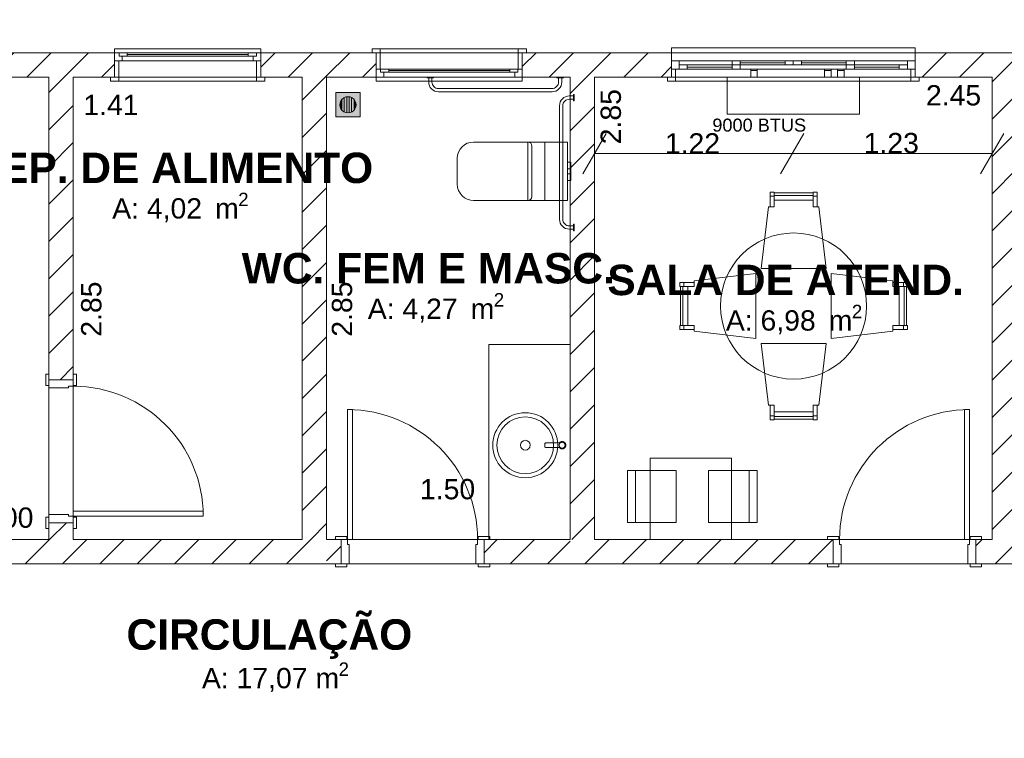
# Model space of a CAD drawing. Header units: millimetres. Extents: x 2826 to 3034, y 1533 to 1590.
# Tile 198 of 248: x 2992.5 to 2998.57, y 1578.04 to 1582.46. Entities that reach past the tile are written whole.
import ezdxf
from ezdxf.enums import TextEntityAlignment as Align

# ---------------------------------------------------------------- set-up
doc = ezdxf.new("R2010")
doc.units = ezdxf.units.MM
doc.layers.add('_Caneta_No__220', color=7, linetype='Continuous', lineweight=15, true_color=0x8a8a8a)
doc.styles.add('ESTILO_GERADO_1', font='arialbd.ttf')
doc.styles.add('ESTILO_GERADO_2', font='arial.ttf')
pattern_1 = [(45, (0.02328, 0.61931), (-0.1149048, 0.1149048), [])]
pattern_2 = [(45, (0.02328, 0.61931), (-0.1149048, 0.1149048), [])]

# ---------------------------------------------------------------- blocks, each defined once
blk = doc.blocks.new('ARROWHEAD_2')
at = {"color": 0, "linetype": 'Continuous', "lineweight": 0}
for p, q in [((-0.378, -0.655), (0.378, 0.655)), ((0, 0), (-1, 0))]:
    blk.add_line(p, q, dxfattribs=at)
blk = doc.blocks.new('A$Cdd268059')
at = {"layer": '_Caneta_No__220'}
h = blk.add_hatch(dxfattribs=at)
h.set_pattern_fill('TIJOLO_COMUM_0005', color=256, style=0, pattern_type=2)
h.set_pattern_definition(pattern_1)
h.paths.add_polyline_path([(7.2397, 10.4171), (7.2397, 10.2671), (7.8753, 10.2671), (7.8753, 10.4171)])
h = blk.add_hatch(dxfattribs=at)
h.set_pattern_fill('TIJOLO_COMUM_0005', color=256, style=0, pattern_type=2)
h.set_pattern_definition(pattern_1)
h.paths.add_polyline_path([(8.7753, 10.4171), (8.7753, 10.2671), (9.487, 10.2671), (9.487, 10.4171)])
h = blk.add_hatch(dxfattribs=at)
h.set_pattern_fill('TIJOLO_COMUM_0005', color=256, style=0, pattern_type=2)
h.set_pattern_definition(pattern_1)
h.paths.add_polyline_path([(10.387, 10.2671), (11.3065, 10.2671), (11.3065, 10.4171), (10.387, 10.4171)])
h = blk.add_hatch(dxfattribs=at)
h.set_pattern_fill('TIJOLO_COMUM_0005', color=256, style=0, pattern_type=2)
h.set_pattern_definition(pattern_1)
h.paths.add_polyline_path([(12.8065, 10.4171), (12.8065, 10.2671), (13.9452, 10.2671), (13.9452, 10.4171)])
h = blk.add_hatch(dxfattribs=at)
h.set_pattern_fill('TIJOLO_COMUM_0005', color=256, style=0, pattern_type=2)
h.set_pattern_definition(pattern_2)
h.paths.add_polyline_path([(7.4708, 8.4027), (7.6208, 8.4027), (7.6208, 10.2671), (7.4708, 10.2671)])
h = blk.add_hatch(dxfattribs=at)
h.set_pattern_fill('TIJOLO_COMUM_0005', color=256, style=0, pattern_type=2)
h.set_pattern_definition(pattern_2)
h.paths.add_polyline_path([(9.1815, 7.4193), (9.1815, 10.2671), (9.0315, 10.2671), (9.0315, 7.4193)])
h = blk.add_hatch(dxfattribs=at)
h.set_pattern_fill('TIJOLO_COMUM_0005', color=256, style=0, pattern_type=2)
h.set_pattern_definition(pattern_2)
h.paths.add_polyline_path([(10.6815, 10.2671), (10.6815, 7.4193), (10.8315, 7.4193), (10.8315, 10.2671)])
h = blk.add_hatch(dxfattribs=at)
h.set_pattern_fill('TIJOLO_COMUM_0005', color=256, style=0, pattern_type=2)
h.set_pattern_definition(pattern_2)
h.paths.add_polyline_path([(13.4315, 7.4193), (13.4315, 10.2671), (13.2815, 10.2671), (13.2815, 7.4193)])
h = blk.add_hatch(color=256, dxfattribs=at)
h.paths.add_polyline_path([(9.3877, 10.1719), (9.2377, 10.1719), (9.2377, 10.0219), (9.3877, 10.0219)])
h.paths.add_polyline_path([(9.3127, 10.0469), (9.2998, 10.0486), (9.2877, 10.0536), (9.2774, 10.0616), (9.2694, 10.0719), (9.2644, 10.084), (9.2627, 10.0969), (9.2644, 10.1098), (9.2694, 10.1219), (9.2774, 10.1323), (9.2877, 10.1402), (9.2998, 10.1452), (9.3127, 10.1469), (9.3257, 10.1452), (9.3377, 10.1402), (9.3481, 10.1323), (9.356, 10.1219), (9.361, 10.1098), (9.3627, 10.0969), (9.361, 10.084), (9.356, 10.0719), (9.3481, 10.0616), (9.3377, 10.0536), (9.3257, 10.0486)], flags=0)
for points in [[(9.2902, 10.0526), (9.2902, 10.1412), (9.2877, 10.1402), (9.2774, 10.1323), (9.2752, 10.1295), (9.2752, 10.0643), (9.2774, 10.0616), (9.2877, 10.0536)], [(9.3052, 10.1459), (9.2998, 10.1452), (9.2902, 10.1412), (9.2902, 10.0526), (9.2998, 10.0486), (9.3052, 10.0479)], [(9.3202, 10.1459), (9.3127, 10.1469), (9.3052, 10.1459), (9.3052, 10.0479), (9.3127, 10.0469), (9.3202, 10.0479)], [(9.3257, 10.1452), (9.3202, 10.1459), (9.3202, 10.0479), (9.3257, 10.0486), (9.3352, 10.0526), (9.3352, 10.1412)], [(9.3377, 10.1402), (9.3352, 10.1412), (9.3352, 10.0526), (9.3377, 10.0536), (9.3481, 10.0616), (9.3502, 10.0643), (9.3502, 10.1295), (9.3481, 10.1323)], [(9.2752, 10.1295), (9.2694, 10.1219), (9.2644, 10.1098), (9.2627, 10.0969), (9.2644, 10.084), (9.2694, 10.0719), (9.2752, 10.0643)], [(9.356, 10.1219), (9.3502, 10.1295), (9.3502, 10.0643), (9.356, 10.0719), (9.361, 10.084), (9.3627, 10.0969), (9.361, 10.1098)]]:
    blk.add_hatch(color=256, dxfattribs=at).paths.add_polyline_path(points)
h = blk.add_hatch(dxfattribs=at)
h.set_pattern_fill('TIJOLO_COMUM_0005', color=256, style=0, pattern_type=2)
h.set_pattern_definition(pattern_2)
h.paths.add_polyline_path([(7.4708, 7.4193), (7.6208, 7.4193), (7.6208, 7.5227), (7.4708, 7.5227)])
h = blk.add_hatch(dxfattribs=at)
h.set_pattern_fill('TIJOLO_COMUM_0005', color=256, style=0, pattern_type=2)
h.set_pattern_definition(pattern_2)
h.paths.add_polyline_path([(5.4631, 7.4193), (5.4631, 7.2693), (9.1615, 7.2693), (9.1615, 7.4193)])
h = blk.add_hatch(dxfattribs=at)
h.set_pattern_fill('TIJOLO_COMUM_0005', color=256, style=0, pattern_type=2)
h.set_pattern_definition(pattern_2)
h.paths.add_polyline_path([(9.1815, 7.2693), (9.2709, 7.2693), (9.2709, 7.4193), (9.1815, 7.4193)])
h = blk.add_hatch(dxfattribs=at)
h.set_pattern_fill('TIJOLO_COMUM_0005', color=256, style=0, pattern_type=2)
h.set_pattern_definition(pattern_2)
h.paths.add_polyline_path([(10.1509, 7.2693), (10.6815, 7.2693), (10.6815, 7.4193), (10.1509, 7.4193)])
h = blk.add_hatch(dxfattribs=at)
h.set_pattern_fill('TIJOLO_COMUM_0005', color=256, style=0, pattern_type=2)
h.set_pattern_definition(pattern_2)
h.paths.add_polyline_path([(10.7015, 7.2693), (12.3015, 7.2693), (12.3015, 7.4193), (10.7015, 7.4193)])
h = blk.add_hatch(dxfattribs=at)
h.set_pattern_fill('TIJOLO_COMUM_0005', color=256, style=0, pattern_type=2)
h.set_pattern_definition(pattern_2)
h.paths.add_polyline_path([(13.1815, 7.2693), (13.5315, 7.2693), (13.5315, 7.4193), (13.1815, 7.4193)])
for p, q in [((7.8753, 10.4171), (7.8753, 10.4421)), ((7.8753, 10.4421), (8.7753, 10.4421)), ((8.7753, 10.4421), (8.7753, 10.4171)), ((9.512, 10.4421), (9.462, 10.4421)), ((9.462, 10.4421), (9.462, 10.4171)), ((9.512, 10.4421), (10.362, 10.4421)), ((9.512, 10.4171), (9.512, 10.4421)), ((10.412, 10.4421), (10.362, 10.4421)), ((10.362, 10.4421), (10.362, 10.4171)), ((10.412, 10.4171), (10.412, 10.4421)), ((11.3065, 10.4171), (11.3065, 10.4471)), ((11.3065, 10.4471), (12.8065, 10.4471)), ((12.8065, 10.4471), (12.8065, 10.4171)), ((0.8233, 10.4171), (18.8463, 10.4171)), ((7.8753, 10.4171), (7.8753, 10.3671)), ((7.8753, 10.4171), (8.7753, 10.4171)), ((7.8753, 10.4171), (7.9023, 10.4171)), ((7.8753, 10.4171), (7.8753, 10.3671)), ((7.8753, 10.4171), (7.8753, 10.3671)), ((7.9023, 10.4171), (7.9023, 10.3971)), ((7.9023, 10.4171), (7.9523, 10.4171)), ((7.9023, 10.3971), (7.9023, 10.4171)), ((7.9023, 10.3971), (7.9223, 10.3971)), ((7.9523, 10.3971), (7.9023, 10.3971)), ((7.9223, 10.3971), (7.9223, 10.3671)), ((7.9523, 10.4171), (8.6983, 10.4171)), ((7.9523, 10.4171), (7.9523, 10.3971)), ((7.9523, 10.4171), (8.6983, 10.4171)), ((7.9523, 10.4071), (8.6983, 10.4071)), ((8.6983, 10.3971), (7.9523, 10.3971)), ((8.6983, 10.3971), (8.6983, 10.4171)), ((8.6983, 10.4171), (8.7483, 10.4171)), ((8.7483, 10.3971), (8.6983, 10.3971)), ((8.7283, 10.3671), (8.7283, 10.3971)), ((8.7283, 10.3971), (8.7483, 10.3971)), ((8.7483, 10.3971), (8.7483, 10.4171)), ((8.7483, 10.4171), (8.7753, 10.4171)), ((8.7483, 10.4171), (8.7483, 10.3971)), ((8.7753, 10.4171), (8.7753, 10.3671)), ((8.7753, 10.4171), (8.7753, 10.3671)), ((8.7753, 10.4171), (8.7753, 10.3671)), ((9.487, 10.4171), (9.462, 10.4171)), ((9.462, 10.4171), (9.512, 10.4171)), ((9.487, 10.4171), (9.462, 10.4171)), ((9.487, 10.4171), (9.462, 10.4171)), ((9.487, 10.3171), (9.487, 10.4171)), ((9.487, 10.4171), (10.387, 10.4171)), ((9.512, 10.4171), (9.487, 10.4171)), ((9.487, 10.4171), (9.487, 10.3171)), ((9.487, 10.3171), (9.487, 10.4171)), ((9.487, 10.3171), (9.487, 10.4171)), ((9.512, 10.3171), (9.512, 10.4171)), ((10.387, 10.4171), (10.362, 10.4171)), ((10.362, 10.4171), (10.362, 10.3171)), ((10.362, 10.4171), (10.412, 10.4171)), ((10.387, 10.4171), (10.412, 10.4171)), ((10.387, 10.3171), (10.387, 10.4171)), ((10.387, 10.3171), (10.387, 10.4171)), ((10.387, 10.3171), (10.387, 10.4171)), ((10.387, 10.3171), (10.387, 10.4171)), ((10.387, 10.4171), (10.412, 10.4171)), ((10.387, 10.4171), (10.412, 10.4171)), ((11.3065, 10.4171), (11.3065, 10.3671)), ((11.3065, 10.4171), (12.8065, 10.4171)), ((11.3065, 10.4171), (11.3065, 10.3671)), ((12.8065, 10.4171), (12.8065, 10.3671)), ((12.8065, 10.4171), (12.8065, 10.3671)), ((7.8753, 10.3671), (7.8753, 10.2671)), ((7.8753, 10.2671), (7.8753, 10.3671)), ((7.8753, 10.3671), (7.9003, 10.3671)), ((7.9223, 10.3671), (7.8753, 10.3671)), ((7.8753, 10.3671), (7.8753, 10.2671)), ((7.8753, 10.3671), (7.8753, 10.2671)), ((7.9003, 10.3671), (7.9003, 10.2671)), ((8.7283, 10.3671), (7.9223, 10.3671)), ((8.7753, 10.3671), (8.7283, 10.3671)), ((8.7503, 10.2671), (8.7503, 10.3671)), ((8.7503, 10.3671), (8.7753, 10.3671)), ((8.7753, 10.3671), (8.7753, 10.2671)), ((8.7753, 10.3671), (8.7753, 10.2671)), ((8.7753, 10.3671), (8.7753, 10.2671)), ((8.7753, 10.3671), (8.7753, 10.2671)), ((9.487, 10.2671), (9.487, 10.3171)), ((9.487, 10.3171), (9.512, 10.3171)), ((9.487, 10.3171), (9.514, 10.3171)), ((9.487, 10.2671), (9.487, 10.3171)), ((9.487, 10.2671), (9.487, 10.3171)), ((9.514, 10.3171), (9.514, 10.2971)), ((9.514, 10.3171), (9.564, 10.3171)), ((9.514, 10.2971), (9.514, 10.3171)), ((9.564, 10.3171), (10.31, 10.3171)), ((9.564, 10.3171), (9.564, 10.2971)), ((9.564, 10.3171), (10.31, 10.3171)), ((10.31, 10.2971), (10.31, 10.3171)), ((10.31, 10.3171), (10.36, 10.3171)), ((10.36, 10.2971), (10.36, 10.3171)), ((10.36, 10.3171), (10.387, 10.3171)), ((10.36, 10.3171), (10.36, 10.2971)), ((10.362, 10.3171), (10.387, 10.3171)), ((10.387, 10.2671), (10.387, 10.3171)), ((10.387, 10.2671), (10.387, 10.3171)), ((10.387, 10.2671), (10.387, 10.3171)), ((11.3065, 10.3671), (11.3065, 10.3171)), ((11.3065, 10.3671), (11.3535, 10.3671)), ((11.3065, 10.3671), (11.3065, 10.3171)), ((11.3065, 10.3671), (11.3065, 10.3171)), ((11.3065, 10.3171), (11.3065, 10.2671)), ((11.3065, 10.2671), (11.3065, 10.3171)), ((11.3065, 10.3171), (11.3315, 10.3171)), ((11.3535, 10.3171), (11.3065, 10.3171)), ((11.3065, 10.3171), (11.3065, 10.2671)), ((11.3065, 10.3171), (11.3065, 10.2671)), ((11.3315, 10.3171), (11.3315, 10.2671)), ((11.3535, 10.3671), (11.73, 10.3671)), ((11.3535, 10.3671), (11.3535, 10.3171)), ((11.3535, 10.3421), (11.4035, 10.3421)), ((11.3535, 10.3171), (11.3535, 10.3421)), ((11.73, 10.3171), (11.3535, 10.3171)), ((11.4035, 10.3171), (11.3535, 10.3171)), ((11.4035, 10.3421), (11.4035, 10.3171)), ((11.4035, 10.3421), (11.68, 10.3421)), ((11.4035, 10.3296), (11.68, 10.3296)), ((11.68, 10.3171), (11.4035, 10.3171)), ((11.68, 10.3671), (12.0565, 10.3671)), ((11.68, 10.3671), (11.73, 10.3671)), ((11.68, 10.3421), (11.68, 10.3671)), ((11.68, 10.3171), (11.68, 10.3421)), ((11.68, 10.3421), (11.73, 10.3421)), ((11.73, 10.3421), (11.68, 10.3421)), ((12.0565, 10.3171), (11.68, 10.3171)), ((11.73, 10.3171), (11.68, 10.3171)), ((11.73, 10.3671), (11.73, 10.3421)), ((11.73, 10.3671), (12.0065, 10.3671)), ((11.73, 10.3546), (12.0065, 10.3546)), ((11.73, 10.3421), (11.73, 10.3171)), ((12.0065, 10.3421), (11.73, 10.3421)), ((12.0065, 10.3421), (12.0065, 10.3671)), ((12.0065, 10.3671), (12.0565, 10.3671)), ((12.0565, 10.3421), (12.0065, 10.3421)), ((12.0565, 10.3671), (12.433, 10.3671)), ((12.0565, 10.3671), (12.0565, 10.3421)), ((12.0565, 10.3671), (12.1065, 10.3671)), ((12.0565, 10.3421), (12.0565, 10.3671)), ((12.1065, 10.3421), (12.0565, 10.3421)), ((12.433, 10.3171), (12.0565, 10.3171)), ((12.1065, 10.3671), (12.1065, 10.3421)), ((12.1065, 10.3671), (12.383, 10.3671)), ((12.1065, 10.3546), (12.383, 10.3546)), ((12.383, 10.3421), (12.1065, 10.3421)), ((12.383, 10.3671), (12.7595, 10.3671)), ((12.383, 10.3421), (12.383, 10.3671)), ((12.383, 10.3671), (12.433, 10.3671)), ((12.433, 10.3421), (12.383, 10.3421)), ((12.383, 10.3421), (12.433, 10.3421)), ((12.383, 10.3171), (12.383, 10.3421)), ((12.7595, 10.3171), (12.383, 10.3171)), ((12.433, 10.3171), (12.383, 10.3171)), ((12.433, 10.3671), (12.433, 10.3421)), ((12.433, 10.3421), (12.433, 10.3171)), ((12.433, 10.3421), (12.7095, 10.3421)), ((12.433, 10.3296), (12.7095, 10.3296)), ((12.7095, 10.3171), (12.433, 10.3171)), ((12.7095, 10.3171), (12.7095, 10.3421)), ((12.7095, 10.3421), (12.7595, 10.3421)), ((12.7595, 10.3171), (12.7095, 10.3171)), ((12.7595, 10.3171), (12.7595, 10.3671)), ((12.7595, 10.3671), (12.8065, 10.3671)), ((12.7595, 10.3421), (12.7595, 10.3171)), ((12.8065, 10.3171), (12.7595, 10.3171)), ((12.7815, 10.2671), (12.7815, 10.3171)), ((12.7815, 10.3171), (12.8065, 10.3171)), ((12.8065, 10.3671), (12.8065, 10.3171)), ((12.8065, 10.3671), (12.8065, 10.3171)), ((12.8065, 10.3671), (12.8065, 10.3171)), ((12.8065, 10.3171), (12.8065, 10.2671)), ((12.8065, 10.3171), (12.8065, 10.2671)), ((12.8065, 10.3171), (12.8065, 10.2671)), ((12.8065, 10.3171), (12.8065, 10.2671)), ((7.4708, 10.2671), (4.4708, 10.2671)), ((7.4708, 7.4193), (7.4708, 10.2671)), ((9.0315, 10.2671), (7.6208, 10.2671)), ((7.6208, 10.2671), (7.6208, 7.4193)), ((7.8753, 10.2671), (7.8503, 10.2671)), ((7.8503, 10.2421), (7.8503, 10.2671)), ((7.8503, 10.2671), (7.9003, 10.2671)), ((7.8753, 10.2671), (7.8503, 10.2671)), ((7.8753, 10.2671), (7.8503, 10.2671)), ((7.8753, 10.2671), (8.7753, 10.2671)), ((7.9003, 10.2671), (7.8753, 10.2671)), ((7.9003, 10.2671), (7.9003, 10.2421)), ((8.7753, 10.2671), (8.7503, 10.2671)), ((8.7503, 10.2671), (8.8003, 10.2671)), ((8.7503, 10.2421), (8.7503, 10.2671)), ((8.7753, 10.2671), (8.8003, 10.2671)), ((8.7753, 10.2671), (8.8003, 10.2671)), ((8.7753, 10.2671), (8.8003, 10.2671)), ((8.8003, 10.2671), (8.8003, 10.2421)), ((9.0315, 7.4193), (9.0315, 10.2671)), ((10.6815, 10.2671), (9.1815, 10.2671)), ((9.1815, 10.2671), (9.1815, 7.4193)), ((9.487, 10.2671), (9.487, 10.2421)), ((9.487, 10.2671), (10.387, 10.2671)), ((9.534, 10.2671), (9.487, 10.2671)), ((9.514, 10.2971), (9.534, 10.2971)), ((9.564, 10.2971), (9.514, 10.2971)), ((9.534, 10.2971), (9.534, 10.2671)), ((10.34, 10.2671), (9.534, 10.2671)), ((9.564, 10.3071), (10.31, 10.3071)), ((10.31, 10.2971), (9.564, 10.2971)), ((10.36, 10.2971), (10.31, 10.2971)), ((10.34, 10.2671), (10.34, 10.2971)), ((10.34, 10.2971), (10.36, 10.2971)), ((10.387, 10.2671), (10.34, 10.2671)), ((10.387, 10.2421), (10.387, 10.2671)), ((10.6815, 7.4193), (10.6815, 10.2671)), ((13.2815, 10.2671), (10.8315, 10.2671)), ((10.8315, 10.2671), (10.8315, 7.4193)), ((11.3065, 10.2671), (11.2815, 10.2671)), ((11.2815, 10.2421), (11.2815, 10.2671)), ((11.2815, 10.2671), (11.3315, 10.2671)), ((11.3065, 10.2671), (11.2815, 10.2671)), ((11.3065, 10.2671), (11.2815, 10.2671)), ((11.3065, 10.2671), (12.8065, 10.2671)), ((11.3315, 10.2671), (11.3065, 10.2671)), ((11.3315, 10.2671), (11.3315, 10.2421)), ((12.8065, 10.2671), (12.7815, 10.2671)), ((12.7815, 10.2671), (12.8315, 10.2671)), ((12.7815, 10.2421), (12.7815, 10.2671)), ((12.8065, 10.2671), (12.8315, 10.2671)), ((12.8065, 10.2671), (12.8315, 10.2671)), ((12.8065, 10.2671), (12.8315, 10.2671)), ((12.8315, 10.2671), (12.8315, 10.2421)), ((13.2815, 7.4193), (13.2815, 10.2671)), ((7.9003, 10.2421), (7.8503, 10.2421)), ((7.9003, 10.2421), (8.7503, 10.2421)), ((8.8003, 10.2421), (8.7503, 10.2421)), ((9.487, 10.2421), (10.387, 10.2421)), ((11.3315, 10.2421), (11.2815, 10.2421)), ((11.3315, 10.2421), (12.7815, 10.2421)), ((12.8315, 10.2421), (12.7815, 10.2421)), ((9.3877, 10.1719), (9.2377, 10.1719)), ((9.2377, 10.1719), (9.2377, 10.0219)), ((9.2694, 10.1219), (9.2774, 10.1323)), ((9.2774, 10.1323), (9.2877, 10.1402)), ((9.2877, 10.1402), (9.2998, 10.1452)), ((9.2902, 10.1412), (9.2902, 10.0526)), ((9.2998, 10.1452), (9.3127, 10.1469)), ((9.3052, 10.0479), (9.3052, 10.1459)), ((9.3127, 10.1469), (9.3257, 10.1452)), ((9.3202, 10.1459), (9.3202, 10.0479)), ((9.3257, 10.1452), (9.3377, 10.1402)), ((9.3352, 10.0526), (9.3352, 10.1412)), ((9.3377, 10.1402), (9.3481, 10.1323)), ((9.3481, 10.1323), (9.356, 10.1219)), ((9.3877, 10.0219), (9.3877, 10.1719)), ((9.2627, 10.0969), (9.2644, 10.1098)), ((9.2644, 10.084), (9.2627, 10.0969)), ((9.2644, 10.1098), (9.2694, 10.1219)), ((9.2694, 10.0719), (9.2644, 10.084)), ((9.2774, 10.0616), (9.2694, 10.0719)), ((9.2752, 10.0643), (9.2752, 10.1295)), ((9.356, 10.0719), (9.3481, 10.0616)), ((9.3502, 10.1295), (9.3502, 10.0643)), ((9.356, 10.1219), (9.361, 10.1098)), ((9.361, 10.084), (9.356, 10.0719)), ((9.361, 10.1098), (9.3627, 10.0969)), ((9.3627, 10.0969), (9.361, 10.084)), ((9.2377, 10.0219), (9.3877, 10.0219)), ((9.2877, 10.0536), (9.2774, 10.0616)), ((9.2998, 10.0486), (9.2877, 10.0536)), ((9.3127, 10.0469), (9.2998, 10.0486)), ((9.3257, 10.0486), (9.3127, 10.0469)), ((9.3377, 10.0536), (9.3257, 10.0486)), ((9.3481, 10.0616), (9.3377, 10.0536)), ((10.4213, 9.5073), (10.4213, 9.8673)), ((10.4463, 9.8423), (10.4463, 9.6873)), ((10.5263, 9.5073), (10.5263, 9.8673)), ((11.0215, 9.7964), (11.859, 9.7964)), ((12.239, 9.7964), (13.0915, 9.7964)), ((10.6663, 9.7276), (10.6663, 9.7443)), ((10.6663, 9.7443), (10.6863, 9.7443)), ((10.6663, 9.7033), (10.6663, 9.7276)), ((10.6863, 9.7276), (10.6863, 9.7443)), ((10.6863, 9.7033), (10.6863, 9.7276)), ((10.4463, 9.6873), (10.4463, 9.5323)), ((10.6663, 9.6986), (10.6663, 9.7033)), ((10.6663, 9.7033), (10.6863, 9.7033)), ((10.6663, 9.6873), (10.6663, 9.6986)), ((10.6663, 9.676), (10.6663, 9.6873)), ((10.6663, 9.6713), (10.6663, 9.676)), ((10.6663, 9.6713), (10.6863, 9.6713)), ((10.6663, 9.647), (10.6663, 9.6713)), ((10.6663, 9.6303), (10.6663, 9.647)), ((10.6863, 9.6986), (10.6863, 9.7033)), ((10.6863, 9.6873), (10.6863, 9.6986)), ((10.6863, 9.676), (10.6863, 9.6873)), ((10.6863, 9.6713), (10.6863, 9.676)), ((10.6863, 9.647), (10.6863, 9.6713)), ((10.6863, 9.6303), (10.6863, 9.647)), ((10.6663, 9.6303), (10.6863, 9.6303)), ((11.9384, 9.5588), (11.9134, 9.5588)), ((11.9134, 9.5588), (11.9134, 9.4688)), ((11.9134, 9.5338), (11.9384, 9.5338)), ((11.9384, 9.4688), (11.9384, 9.5588)), ((12.1778, 9.5538), (11.9384, 9.5538)), ((11.9384, 9.5538), (11.9384, 9.5088)), ((11.9384, 9.5388), (12.1778, 9.5388)), ((12.1778, 9.4688), (12.1778, 9.5588)), ((12.1778, 9.5588), (12.2028, 9.5588)), ((12.1778, 9.5088), (12.1778, 9.5538)), ((12.2028, 9.5338), (12.1778, 9.5338)), ((12.2028, 9.5588), (12.2028, 9.4688)), ((11.9033, 9.4688), (11.8581, 9.0888)), ((11.9384, 9.4688), (11.9033, 9.4688)), ((11.9134, 9.4688), (11.9384, 9.4688)), ((12.1778, 9.5088), (11.9384, 9.5088)), ((11.9384, 9.5088), (11.9384, 9.4688)), ((11.9384, 9.5088), (12.1778, 9.5088)), ((12.1778, 9.4688), (12.1778, 9.5088)), ((12.2128, 9.4688), (12.1778, 9.4688)), ((12.2028, 9.4688), (12.1778, 9.4688)), ((12.2581, 9.0888), (12.2128, 9.4688)), ((11.8266, 9.0573), (11.4466, 9.0121)), ((11.8266, 8.6573), (11.8266, 9.0573)), ((11.8581, 9.0888), (12.2581, 9.0888)), ((12.2896, 9.0573), (12.2896, 8.6573)), ((12.6696, 9.0121), (12.2896, 9.0573)), ((11.3566, 8.977), (11.3566, 9.002)), ((11.3566, 9.002), (11.4466, 9.002)), ((11.3816, 9.002), (11.3816, 8.977)), ((11.4466, 9.0121), (11.4466, 8.977)), ((11.4466, 9.002), (11.4466, 8.977)), ((12.6696, 8.977), (12.6696, 9.0121)), ((12.6696, 9.002), (12.6696, 8.977)), ((12.7596, 9.002), (12.6696, 9.002)), ((12.7346, 9.002), (12.7346, 8.977)), ((12.7596, 8.977), (12.7596, 9.002)), ((11.4466, 8.977), (11.3566, 8.977)), ((11.4066, 8.977), (11.3616, 8.977)), ((11.3616, 8.977), (11.3616, 8.7376)), ((11.3766, 8.7376), (11.3766, 8.977)), ((11.4466, 8.977), (11.4066, 8.977)), ((11.4066, 8.977), (11.4066, 8.7376)), ((11.4066, 8.7376), (11.4066, 8.977)), ((12.7096, 8.977), (12.6696, 8.977)), ((12.6696, 8.977), (12.7596, 8.977)), ((12.7096, 8.7376), (12.7096, 8.977)), ((12.7096, 8.977), (12.7096, 8.7376)), ((12.7546, 8.977), (12.7096, 8.977)), ((12.7396, 8.977), (12.7396, 8.7376)), ((12.7546, 8.7376), (12.7546, 8.977)), ((11.4466, 8.7376), (11.3566, 8.7376)), ((11.3566, 8.7376), (11.3566, 8.7126)), ((11.3616, 8.7376), (11.4066, 8.7376)), ((11.3816, 8.7126), (11.3816, 8.7376)), ((11.4066, 8.7376), (11.4466, 8.7376)), ((11.4466, 8.7376), (11.4466, 8.7026)), ((11.4466, 8.7126), (11.4466, 8.7376)), ((12.6696, 8.7026), (12.6696, 8.7376)), ((12.6696, 8.7376), (12.7096, 8.7376)), ((12.6696, 8.7126), (12.6696, 8.7376)), ((12.6696, 8.7376), (12.7596, 8.7376)), ((12.7096, 8.7376), (12.7546, 8.7376)), ((12.7346, 8.7126), (12.7346, 8.7376)), ((12.7596, 8.7376), (12.7596, 8.7126)), ((11.3566, 8.7126), (11.4466, 8.7126)), ((11.4466, 8.7026), (11.8266, 8.6573)), ((12.2896, 8.6573), (12.6696, 8.7026)), ((12.7596, 8.7126), (12.6696, 8.7126)), ((10.1815, 8.6193), (10.1815, 7.4193)), ((10.1815, 8.6193), (10.6815, 8.6193)), ((10.6815, 8.6193), (10.6815, 7.4193)), ((12.2581, 8.6258), (11.8581, 8.6258)), ((11.8581, 8.6258), (11.9033, 8.2458)), ((12.2128, 8.2458), (12.2581, 8.6258)), ((7.4708, 8.4377), (7.4518, 8.4377)), ((7.4518, 8.4377), (7.4518, 8.3677)), ((7.4708, 8.4027), (7.4708, 8.4377)), ((7.4708, 8.3677), (7.4708, 8.4377)), ((7.4708, 8.4027), (7.4708, 8.4377)), ((7.4708, 8.4027), (7.4708, 8.4377)), ((7.6208, 8.4027), (7.6208, 8.4377)), ((7.6398, 8.4377), (7.6208, 8.4377)), ((7.6208, 8.4377), (7.6208, 8.3677)), ((7.6208, 8.4027), (7.6208, 8.4377)), ((7.6208, 8.4027), (7.6208, 8.4377)), ((7.6398, 8.3677), (7.6398, 8.4377)), ((7.4708, 8.4027), (7.6208, 8.4027)), ((7.6208, 8.4027), (7.4708, 8.4027)), ((7.4708, 8.4027), (7.4708, 8.3527)), ((7.4708, 8.4027), (7.6208, 8.4027)), ((7.4708, 8.4027), (7.6208, 8.4027)), ((7.6208, 8.3627), (7.6208, 8.4027)), ((7.4518, 8.3677), (7.4708, 8.3677)), ((7.4708, 8.3527), (7.5908, 8.3527)), ((7.5908, 8.3527), (7.5908, 8.3627)), ((7.5908, 8.3627), (7.6208, 8.3627)), ((7.6208, 8.3677), (7.6398, 8.3677)), ((9.3109, 8.2193), (9.3109, 7.4193)), ((9.3409, 8.2193), (9.3109, 8.2193)), ((9.3409, 7.4193), (9.3409, 8.2193)), ((11.9033, 8.2458), (11.9384, 8.2458)), ((11.9134, 8.2458), (11.9384, 8.2458)), ((11.9134, 8.1558), (11.9134, 8.2458)), ((11.9384, 8.2458), (11.9384, 8.2058)), ((11.9384, 8.2458), (11.9384, 8.1558)), ((11.9384, 8.2058), (12.1778, 8.2058)), ((12.1778, 8.2058), (11.9384, 8.2058)), ((11.9384, 8.2058), (11.9384, 8.1608)), ((12.1778, 8.2058), (12.1778, 8.2458)), ((12.1778, 8.2458), (12.2128, 8.2458)), ((12.2028, 8.2458), (12.1778, 8.2458)), ((12.1778, 8.2458), (12.1778, 8.1558)), ((12.1778, 8.1608), (12.1778, 8.2058)), ((12.2028, 8.1558), (12.2028, 8.2458)), ((13.1115, 7.4193), (13.1115, 8.2193)), ((13.1115, 8.2193), (13.1415, 8.2193)), ((13.1415, 8.2193), (13.1415, 7.4193)), ((11.9134, 8.1808), (11.9384, 8.1808)), ((11.9384, 8.1558), (11.9134, 8.1558)), ((12.1778, 8.1758), (11.9384, 8.1758)), ((11.9384, 8.1608), (12.1778, 8.1608)), ((12.2028, 8.1808), (12.1778, 8.1808)), ((12.1778, 8.1558), (12.2028, 8.1558)), ((11.0842, 7.8441), (11.0842, 7.5241)), ((11.7836, 7.8441), (11.7836, 7.5241)), ((7.6208, 7.5627), (7.6208, 7.5927)), ((7.6208, 7.5927), (8.4208, 7.5927)), ((8.4208, 7.5927), (8.4208, 7.5627)), ((7.4518, 7.5577), (7.4518, 7.4877)), ((7.4708, 7.5577), (7.4518, 7.5577)), ((7.5908, 7.5727), (7.4708, 7.5727)), ((7.4708, 7.5727), (7.4708, 7.5227)), ((7.4708, 7.4877), (7.4708, 7.5577)), ((7.4708, 7.5227), (7.4708, 7.4877)), ((7.4708, 7.5227), (7.6208, 7.5227)), ((7.4708, 7.5227), (7.6208, 7.5227)), ((7.4708, 7.5227), (7.6208, 7.5227)), ((7.4708, 7.5227), (7.6208, 7.5227)), ((7.4708, 7.5227), (7.4708, 7.4877)), ((7.4708, 7.5227), (7.4708, 7.4877)), ((7.5908, 7.5627), (7.5908, 7.5727)), ((7.6208, 7.5627), (7.5908, 7.5627)), ((7.6208, 7.5227), (7.6208, 7.5627)), ((8.4208, 7.5627), (7.6208, 7.5627)), ((7.6208, 7.5577), (7.6208, 7.4877)), ((7.6398, 7.5577), (7.6208, 7.5577)), ((7.6208, 7.5227), (7.6208, 7.4877)), ((7.6208, 7.5227), (7.6208, 7.4877)), ((7.6208, 7.5227), (7.6208, 7.4877)), ((7.6398, 7.4877), (7.6398, 7.5577)), ((7.4518, 7.4877), (7.4708, 7.4877)), ((7.6208, 7.4877), (7.6398, 7.4877)), ((4.4708, 7.4193), (7.4708, 7.4193)), ((7.6208, 7.4193), (9.0315, 7.4193)), ((9.1815, 7.4193), (10.6815, 7.4193)), ((9.2359, 7.4193), (9.2359, 7.4383)), ((9.2359, 7.4383), (9.3059, 7.4383)), ((9.2709, 7.4193), (9.2359, 7.4193)), ((9.3059, 7.4193), (9.2359, 7.4193)), ((9.2709, 7.4193), (9.2359, 7.4193)), ((9.2709, 7.4193), (9.2359, 7.4193)), ((9.2709, 7.2693), (9.2709, 7.4193)), ((9.2709, 7.2693), (9.2709, 7.4193)), ((9.2709, 7.4193), (9.3109, 7.4193)), ((9.2709, 7.2693), (9.2709, 7.4193)), ((9.2709, 7.2693), (9.2709, 7.4193)), ((9.3059, 7.4383), (9.3059, 7.4193)), ((9.3109, 7.4193), (9.3109, 7.3893)), ((9.3109, 7.4193), (9.3409, 7.4193)), ((10.1109, 7.3893), (10.1109, 7.4193)), ((10.1109, 7.4193), (10.1509, 7.4193)), ((10.1159, 7.4383), (10.1859, 7.4383)), ((10.1159, 7.4193), (10.1159, 7.4383)), ((10.1859, 7.4193), (10.1159, 7.4193)), ((10.1509, 7.4193), (10.1859, 7.4193)), ((10.1509, 7.2693), (10.1509, 7.4193)), ((10.1509, 7.4193), (10.1509, 7.2693)), ((10.1509, 7.2693), (10.1509, 7.4193)), ((10.1509, 7.2693), (10.1509, 7.4193)), ((10.1509, 7.4193), (10.1859, 7.4193)), ((10.1509, 7.4193), (10.1859, 7.4193)), ((10.1815, 7.4193), (10.6815, 7.4193)), ((10.1859, 7.4383), (10.1859, 7.4193)), ((10.8315, 7.4193), (13.2815, 7.4193)), ((12.3365, 7.4383), (12.2665, 7.4383)), ((12.2665, 7.4383), (12.2665, 7.4193)), ((12.3015, 7.4193), (12.2665, 7.4193)), ((12.2665, 7.4193), (12.3365, 7.4193)), ((12.3015, 7.4193), (12.2665, 7.4193)), ((12.3015, 7.4193), (12.2665, 7.4193)), ((12.3015, 7.2693), (12.3015, 7.4193)), ((12.3415, 7.4193), (12.3015, 7.4193)), ((12.3015, 7.4193), (12.3015, 7.2693)), ((12.3015, 7.2693), (12.3015, 7.4193)), ((12.3015, 7.2693), (12.3015, 7.4193)), ((12.3365, 7.4193), (12.3365, 7.4383)), ((12.3415, 7.3893), (12.3415, 7.4193)), ((13.1415, 7.4193), (13.1115, 7.4193)), ((13.1815, 7.4193), (13.1415, 7.4193)), ((13.1415, 7.4193), (13.1415, 7.3893)), ((13.2165, 7.4383), (13.1465, 7.4383)), ((13.1465, 7.4383), (13.1465, 7.4193)), ((13.1465, 7.4193), (13.2165, 7.4193)), ((13.1815, 7.4193), (13.2165, 7.4193)), ((13.1815, 7.2693), (13.1815, 7.4193)), ((13.1815, 7.2693), (13.1815, 7.4193)), ((13.1815, 7.2693), (13.1815, 7.4193)), ((13.1815, 7.2693), (13.1815, 7.4193)), ((13.1815, 7.4193), (13.2165, 7.4193)), ((13.1815, 7.4193), (13.2165, 7.4193)), ((13.2165, 7.4193), (13.2165, 7.4383)), ((9.3109, 7.3893), (9.3209, 7.3893)), ((9.3209, 7.3893), (9.3209, 7.2693)), ((10.1009, 7.2693), (10.1009, 7.3893)), ((10.1009, 7.3893), (10.1109, 7.3893)), ((12.3515, 7.3893), (12.3415, 7.3893)), ((12.3515, 7.2693), (12.3515, 7.3893)), ((13.1415, 7.3893), (13.1315, 7.3893)), ((13.1315, 7.3893), (13.1315, 7.2693)), ((18.6963, 7.2693), (4.4708, 7.2693)), ((9.2709, 7.2693), (9.2359, 7.2693)), ((9.2359, 7.2503), (9.2359, 7.2693)), ((9.2359, 7.2693), (9.3059, 7.2693)), ((9.2709, 7.2693), (9.2359, 7.2693)), ((9.2709, 7.2693), (9.2359, 7.2693)), ((9.3059, 7.2503), (9.2359, 7.2503)), ((9.3209, 7.2693), (9.2709, 7.2693)), ((9.3059, 7.2693), (9.3059, 7.2503)), ((10.1509, 7.2693), (10.1009, 7.2693)), ((10.1159, 7.2693), (10.1859, 7.2693)), ((10.1159, 7.2503), (10.1159, 7.2693)), ((10.1859, 7.2503), (10.1159, 7.2503)), ((10.1509, 7.2693), (10.1859, 7.2693)), ((10.1509, 7.2693), (10.1859, 7.2693)), ((10.1509, 7.2693), (10.1859, 7.2693)), ((10.1859, 7.2693), (10.1859, 7.2503)), ((12.3015, 7.2693), (12.2665, 7.2693)), ((12.3365, 7.2693), (12.2665, 7.2693)), ((12.2665, 7.2693), (12.2665, 7.2503)), ((12.3015, 7.2693), (12.2665, 7.2693)), ((12.3015, 7.2693), (12.2665, 7.2693)), ((12.2665, 7.2503), (12.3365, 7.2503)), ((12.3015, 7.2693), (12.3515, 7.2693)), ((12.3365, 7.2503), (12.3365, 7.2693)), ((13.1315, 7.2693), (13.1815, 7.2693)), ((13.2165, 7.2693), (13.1465, 7.2693)), ((13.1465, 7.2693), (13.1465, 7.2503)), ((13.1465, 7.2503), (13.2165, 7.2503)), ((13.1815, 7.2693), (13.2165, 7.2693)), ((13.1815, 7.2693), (13.2165, 7.2693)), ((13.1815, 7.2693), (13.2165, 7.2693)), ((13.2165, 7.2503), (13.2165, 7.2693))]:
    blk.add_line(p, q, dxfattribs=at)
for points in [[(0.8316, 1.8193), (18.8463, 1.8193), (18.8502, 0.0414), (25.1638, 0.0553), (25.1638, 1.8193), (41.007, 1.8193), (41.007, 17.3869), (31.0212, 17.3869), (31.0212, 11.6171), (18.8463, 11.6171), (18.8463, 10.4171), (0.8316, 10.4171)], [(11.7943, 10.3071), (11.7943, 10.3171), (11.8343, 10.3171), (11.8343, 10.3071)], [(12.2493, 10.3071), (12.2493, 10.3171), (12.2893, 10.3171), (12.2893, 10.3071)], [(12.3293, 10.3071), (12.3293, 10.3171), (12.3693, 10.3171), (12.3693, 10.3071)], [(9.8, 10.2671), (9.8, 10.2621), (9.84, 10.2621), (9.84, 10.2671)], [(10.6, 10.2671), (10.6, 10.2621), (10.64, 10.2621), (10.64, 10.2671)], [(12.4643, 10.2671), (12.4643, 10.0385), (11.6486, 10.0385), (11.6486, 10.2671)], [(11.8343, 10.2671), (11.7943, 10.2671), (11.7943, 10.3071), (11.8343, 10.3071)], [(12.2893, 10.2671), (12.2493, 10.2671), (12.2493, 10.3071), (12.2893, 10.3071)], [(12.3693, 10.2671), (12.3293, 10.2671), (12.3293, 10.3071), (12.3693, 10.3071)], [(10.7063, 10.1612), (10.7013, 10.1612), (10.7013, 10.1212), (10.7063, 10.1212)], [(9.9863, 9.7673), (9.9882, 9.7868), (9.9939, 9.8056), (10.0032, 9.8229), (10.0156, 9.838), (10.0307, 9.8505), (10.048, 9.8597), (10.0668, 9.8654), (10.0863, 9.8673), (10.6663, 9.8673), (10.6663, 9.5073), (10.0863, 9.5073), (10.0668, 9.5092), (10.048, 9.5149), (10.0307, 9.5242), (10.0156, 9.5366), (10.0032, 9.5518), (9.9939, 9.569), (9.9882, 9.5878), (9.9863, 9.6073)], [(10.7063, 9.3612), (10.7013, 9.3612), (10.7013, 9.3212), (10.7063, 9.3212)], [(10.6323, 8.0225), (10.6306, 8.0224), (10.6297, 8.0223), (10.6275, 8.022), (10.6259, 8.0216), (10.6248, 8.0212), (10.6229, 8.0205), (10.6215, 8.0197), (10.6203, 8.019), (10.6188, 8.018), (10.6175, 8.017), (10.6163, 8.0159), (10.6152, 8.0147), (10.6147, 8.014), (10.588, 8.014), (10.5357, 8.014), (10.5345, 8.014), (10.5333, 8.0139), (10.5321, 8.0138), (10.531, 8.0136), (10.5298, 8.0134), (10.5283, 8.0132), (10.5262, 8.0127), (10.5256, 8.012), (10.5256, 8.011), (10.5256, 8.0098), (10.5256, 8.0085), (10.5256, 8.007), (10.5256, 8.0054), (10.5256, 8.0036), (10.5256, 8.0018), (10.5256, 8), (10.5256, 7.9981), (10.5256, 7.9963), (10.5256, 7.9946), (10.5256, 7.993), (10.5256, 7.9915), (10.5256, 7.9902), (10.5256, 7.989), (10.5256, 7.9881), (10.526, 7.9874), (10.5289, 7.9867), (10.5305, 7.9864), (10.5318, 7.9863), (10.533, 7.9861), (10.5342, 7.986), (10.5353, 7.986), (10.5364, 7.986), (10.588, 7.986), (10.6146, 7.986), (10.6152, 7.9853), (10.6163, 7.9841), (10.6175, 7.983), (10.6182, 7.9824), (10.6201, 7.9811), (10.6215, 7.9802), (10.6225, 7.9797), (10.6244, 7.9789), (10.6259, 7.9784), (10.6272, 7.9781), (10.629, 7.9777), (10.6306, 7.9775), (10.6323, 7.9775), (10.6339, 7.9775), (10.6355, 7.9777), (10.6374, 7.9781), (10.6387, 7.9784), (10.6403, 7.979), (10.6423, 7.9799), (10.6433, 7.9804), (10.6447, 7.9812), (10.646, 7.9822), (10.6473, 7.9832), (10.6486, 7.9845), (10.6495, 7.9856), (10.6505, 7.9869), (10.6517, 7.9887), (10.6523, 7.9897), (10.653, 7.9912), (10.6535, 7.9927), (10.654, 7.9943), (10.6544, 7.9961), (10.6546, 7.9975), (10.6547, 7.9992), (10.6547, 8.0013), (10.6546, 8.0025), (10.6544, 8.0041), (10.6538, 8.0064), (10.6535, 8.0073), (10.6529, 8.0089), (10.6523, 8.0103), (10.6515, 8.0117), (10.6503, 8.0134), (10.6495, 8.0144), (10.6484, 8.0156), (10.6467, 8.0172), (10.646, 8.0178), (10.6446, 8.0188), (10.6433, 8.0196), (10.6418, 8.0204), (10.6399, 8.0211), (10.6387, 8.0215), (10.6371, 8.022), (10.6349, 8.0223), (10.6339, 8.0224)], [(10.6205, 8.014), (10.6049, 8.014), (10.588, 8.014), (10.5357, 8.014), (10.5345, 8.014), (10.5333, 8.0139), (10.5321, 8.0138), (10.531, 8.0136), (10.5298, 8.0134), (10.5283, 8.0132), (10.5262, 8.0127), (10.5256, 8.012), (10.5256, 8.011), (10.5256, 8.0098), (10.5256, 7.9881), (10.526, 7.9874), (10.5289, 7.9867), (10.5305, 7.9864), (10.5318, 7.9863), (10.533, 7.9861), (10.5342, 7.986), (10.5353, 7.986), (10.5364, 7.986), (10.588, 7.986), (10.6205, 7.986), (10.6194, 7.987), (10.6186, 7.9879), (10.6178, 7.9888), (10.617, 7.9898), (10.6164, 7.9909), (10.6158, 7.992), (10.6153, 7.9932), (10.6149, 7.9944), (10.6145, 7.9956), (10.6142, 7.9969), (10.6141, 7.9982), (10.614, 7.9995), (10.614, 8.0008), (10.6141, 8.0021), (10.6143, 8.0034), (10.6146, 8.0047), (10.6149, 8.0059), (10.6154, 8.0071), (10.6159, 8.0081), (10.6164, 8.0092), (10.617, 8.0101), (10.6177, 8.0111), (10.6185, 8.012), (10.6193, 8.0128)], [(10.6331, 8.0182), (10.6318, 8.0183), (10.6305, 8.0182), (10.6292, 8.018), (10.6279, 8.0177), (10.6266, 8.0174), (10.6254, 8.0169), (10.6242, 8.0164), (10.6231, 8.0158), (10.622, 8.0151), (10.621, 8.0144), (10.6201, 8.0136), (10.6193, 8.0128), (10.6185, 8.012), (10.6177, 8.0111), (10.617, 8.0101), (10.6164, 8.0092), (10.6159, 8.0081), (10.6154, 8.0071), (10.6149, 8.0059), (10.6146, 8.0047), (10.6143, 8.0034), (10.6141, 8.0021), (10.614, 8.0008), (10.614, 7.9995), (10.6141, 7.9982), (10.6142, 7.9969), (10.6145, 7.9956), (10.6149, 7.9944), (10.6153, 7.9932), (10.6158, 7.992), (10.6164, 7.9909), (10.617, 7.9898), (10.6178, 7.9888), (10.6186, 7.9879), (10.6194, 7.987), (10.6202, 7.9862), (10.6211, 7.9855), (10.6221, 7.9848), (10.6231, 7.9842), (10.6242, 7.9836), (10.6253, 7.9831), (10.6264, 7.9827), (10.6277, 7.9823), (10.6289, 7.982), (10.6302, 7.9818), (10.6315, 7.9817), (10.6328, 7.9817), (10.6341, 7.9818), (10.6355, 7.982), (10.6368, 7.9823), (10.638, 7.9826), (10.6392, 7.9831), (10.6404, 7.9836), (10.6416, 7.9843), (10.6424, 7.9848), (10.6432, 7.9853), (10.6439, 7.9859), (10.6446, 7.9865), (10.6457, 7.9877), (10.6468, 7.9889), (10.6477, 7.9902), (10.6485, 7.9916), (10.6489, 7.9924), (10.6493, 7.9933), (10.6496, 7.9942), (10.6499, 7.9951), (10.6502, 7.9964), (10.6504, 7.9977), (10.6505, 7.999), (10.6505, 8.0003), (10.6505, 8.0016), (10.6503, 8.0029), (10.65, 8.0042), (10.6497, 8.0055), (10.6492, 8.0067), (10.6487, 8.0079), (10.6481, 8.0091), (10.6474, 8.0102), (10.6467, 8.0112), (10.6459, 8.0121), (10.6451, 8.013), (10.6442, 8.0138), (10.6433, 8.0145), (10.6424, 8.0152), (10.6414, 8.0158), (10.6403, 8.0164), (10.6392, 8.0169), (10.638, 8.0173), (10.6369, 8.0177), (10.6357, 8.0179), (10.6344, 8.0181)], [(11.6749, 7.9193), (11.1749, 7.9193), (11.1749, 7.4193), (11.6749, 7.4193)], [(11.3342, 7.8441), (11.3342, 7.5241), (11.0342, 7.5241), (11.0342, 7.8441)], [(11.5336, 7.8441), (11.5336, 7.5241), (11.8336, 7.5241), (11.8336, 7.8441)]]:
    blk.add_lwpolyline(points, close=True, dxfattribs=at)
for points in [[(7.8753, 10.4171), (7.2397, 10.4171)], [(9.487, 10.4171), (8.7753, 10.4171)], [(11.3065, 10.4171), (10.387, 10.4171)], [(13.9452, 10.4171), (12.8065, 10.4171)], [(7.2397, 10.2671), (7.4708, 10.2671)], [(7.4708, 10.2671), (7.4708, 8.4027)], [(7.6208, 10.2671), (7.8753, 10.2671)], [(7.6208, 8.4027), (7.6208, 10.2671)], [(8.7753, 10.2671), (9.0315, 10.2671)], [(9.0315, 10.2671), (9.0315, 7.4193)], [(9.1815, 10.2671), (9.487, 10.2671)], [(9.1815, 7.4193), (9.1815, 10.2671)], [(10.387, 10.2671), (10.6815, 10.2671)], [(10.6815, 10.2671), (10.6815, 7.4193)], [(10.8315, 10.2671), (11.3065, 10.2671)], [(10.8315, 7.4193), (10.8315, 10.2671)], [(12.8065, 10.2671), (13.2815, 10.2671)], [(13.2815, 10.2671), (13.2815, 7.4193)], [(7.4708, 7.5227), (7.4708, 7.4193)], [(7.6208, 7.4193), (7.6208, 7.5227)], [(7.4708, 7.4193), (5.4631, 7.4193)], [(9.0315, 7.4193), (7.6208, 7.4193)], [(9.2709, 7.4193), (9.1815, 7.4193)], [(10.6815, 7.4193), (10.1509, 7.4193)], [(12.3015, 7.4193), (10.8315, 7.4193)], [(13.2815, 7.4193), (13.1815, 7.4193)], [(5.4631, 7.2693), (9.2709, 7.2693)], [(10.1509, 7.2693), (12.3015, 7.2693)], [(13.1815, 7.2693), (13.5315, 7.2693)]]:
    blk.add_lwpolyline(points, dxfattribs=at)
for points in [[(9.81, 10.2621), (9.81, 10.2371, 0.414214), (9.87, 10.1771), (10.57, 10.1771, 0.414214), (10.63, 10.2371), (10.63, 10.2621), (10.61, 10.2621), (10.61, 10.2371, -0.414214), (10.57, 10.1971), (9.87, 10.1971, -0.414214), (9.83, 10.2371), (9.83, 10.2621)], [(10.7013, 10.1512), (10.6763, 10.1512, 0.414214), (10.6163, 10.0912), (10.6163, 9.3912, 0.414214), (10.6763, 9.3312), (10.7013, 9.3312), (10.7013, 9.3512), (10.6763, 9.3512, -0.414214), (10.6363, 9.3912), (10.6363, 10.0912, -0.414214), (10.6763, 10.1312), (10.7013, 10.1312)], [(10.4049, 7.8, 1), (10.4049, 8.2, 1)]]:
    blk.add_lwpolyline(points, format="xyb", close=True, dxfattribs=at)
for radius in [0.175, 0.03]:
    blk.add_circle((10.4049, 8), radius, dxfattribs=at)
for centre, radius, start, end in [((10.4213, 9.8423), 0.025, 0, 90), ((10.4213, 9.5323), 0.025, 270, 0), ((12.0581, 8.8573), 0.45, 0, 180), ((12.0581, 8.8573), 0.45, 180, 0), ((7.6208, 7.5627), 0.8, 0, 90), ((9.3109, 7.4193), 0.8, 0, 90), ((13.1415, 7.4193), 0.8, 90, 180)]:
    blk.add_arc(centre, radius, start, end, dxfattribs=at)
at = {"layer": '_Caneta_No__220', "xscale": 0.19, "yscale": 0.19, "zscale": 0.19, "rotation": 180}
for p in [(10.8315, 9.7964), (12.049, 9.7964)]:
    blk.add_blockref('ARROWHEAD_2', p, dxfattribs=at)
at = {"layer": '_Caneta_No__220', "xscale": 0.19, "yscale": 0.19, "zscale": 0.19}
for p in [(12.049, 9.7964), (13.2815, 9.7964)]:
    blk.add_blockref('ARROWHEAD_2', p, dxfattribs=at)
at = {"layer": '_Caneta_No__220'}
for s, height, style, p in [('9000 BTUS', 0.08, 'ESTILO_GERADO_2', (11.5576, 9.9317)), ('DEP. DE ALIMENTO', 0.1875, 'ESTILO_GERADO_1', (6.9799, 9.6147)), ('2', 0.0825, 'ESTILO_GERADO_2', (8.6365, 9.4726)), ('A: 4,02', 0.125, 'ESTILO_GERADO_2', (7.8605, 9.3964)), (' m', 0.125, 'ESTILO_GERADO_2', (8.4459, 9.3964)), ('WC. FEM E MASC.', 0.1875, 'ESTILO_GERADO_1', (8.6581, 8.9963)), ('SALA DE ATEND.', 0.1875, 'ESTILO_GERADO_1', (10.9107, 8.9243)), ('2', 0.0825, 'ESTILO_GERADO_2', (10.211, 8.8543)), ('A: 4,27', 0.125, 'ESTILO_GERADO_2', (9.435, 8.778)), (' m', 0.125, 'ESTILO_GERADO_2', (10.0204, 8.778)), ('2', 0.0825, 'ESTILO_GERADO_2', (12.4171, 8.7822)), ('A: 6,98', 0.125, 'ESTILO_GERADO_2', (11.6411, 8.706)), (' m', 0.125, 'ESTILO_GERADO_2', (12.2265, 8.706)), ('CIRCULAÇÃO', 0.1875, 'ESTILO_GERADO_1', (7.9484, 6.7401)), ('A: 17,07', 0.125, 'ESTILO_GERADO_2', (8.4133, 6.5029)), ('2', 0.0825, 'ESTILO_GERADO_2', (9.2551, 6.5792)), (' m', 0.125, 'ESTILO_GERADO_2', (9.0645, 6.5029))]:
    blk.add_text(s, height=height, dxfattribs=dict(at, style=style)).set_placement(p)
at = {"layer": '_Caneta_No__220', "char_height": 0.125, "attachment_point": 5, "style": 'ESTILO_GERADO_2'}
for s, insert in [('\\A1;2.45', (13.0436, 10.1545)), ('\\A1;1.41', (7.8525, 10.0961)), ('\\A1;1.22', (11.4352, 9.8592)), ('\\A1;1.23', (12.6602, 9.8603)), ('\\A1;1.50', (9.9265, 7.7285)), ('\\A1;3.00', (7.2051, 7.5531))]:
    blk.add_mtext(s, dxfattribs=dict(at, insert=insert))
at = {"layer": '_Caneta_No__220', "char_height": 0.125, "attachment_point": 5, "rotation": 90, "style": 'ESTILO_GERADO_2'}
for insert in [(10.9328, 10.0236), (7.732, 8.8382), (9.2767, 8.8382)]:
    blk.add_mtext('\\A1;2.85', dxfattribs=dict(at, insert=insert))
at = {"layer": '_Caneta_No__220', "style": 'ESTILO_GERADO_2'}
for p in [(34.4309, 10.5457), (35.0309, 10.5457)]:
    blk.add_attdef('txt', text='', height=0.12, dxfattribs=at).set_placement(p, align=Align.MIDDLE_CENTER)
blk.add_attdef('txt', text='', height=0.12, rotation=90, dxfattribs=at).set_placement((1.2958, 6.4033), align=Align.MIDDLE_CENTER)

msp = doc.modelspace()

# ---------------------------------------------------------------- block references
msp.add_blockref('A$Cdd268059', (2985.2094, 1571.8422))

doc.saveas('drawing.dxf')
